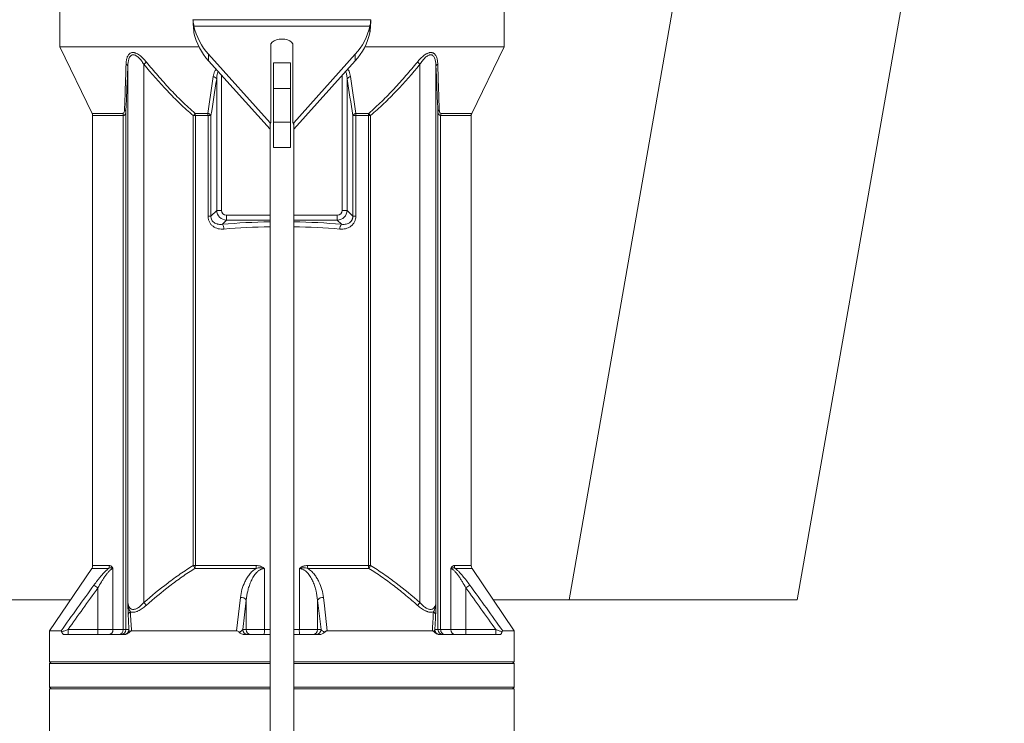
# Model space of a CAD drawing. Header units: millimetres. Extents: x 183 to 1625, y 82 to 1715.
# Tile 5 of 10: x 749 to 1331, y 562 to 979. Entities that reach past the tile are written whole.
import ezdxf

# ---------------------------------------------------------------- set-up
doc = ezdxf.new("R2010")
doc.units = ezdxf.units.MM

msp = doc.modelspace()

# ---------------------------------------------------------------- linework, layer by layer
at = {"color": 7, "linetype": 'Continuous', "lineweight": 15}
for p, q in [((1073.7, 635.25), (1202.82, 1373.06)), ((1208.7, 635.25), (1331.2, 1335.25)), ((772.2, 990.7), (772.2, 962.7)), ((1035.2, 962.7), (1035.2, 990.7)), ((851.08, 978.77), (956.32, 978.77)), ((851.68, 974.91), (955.72, 974.91)), ((851.68, 971.04), (851.68, 974.91)), ((955.72, 974.91), (955.72, 971.04)), ((772.2, 962.7), (791.4, 923.33)), ((854.61, 962.7), (772.2, 962.7)), ((897.18, 917.77), (897.18, 964.45)), ((910.22, 964.45), (910.22, 917.77)), ((1035.2, 962.7), (952.79, 962.7)), ((1016, 923.33), (1035.2, 962.7)), ((860.3, 958.31), (896.68, 917.77)), ((860.3, 954.44), (860.3, 958.31)), ((910.72, 917.77), (947.09, 958.31)), ((947.09, 954.44), (947.09, 958.31)), ((812.52, 634.6), (812.52, 951.12)), ((821.98, 952.39), (821.98, 633.68)), ((860.3, 954.44), (896.68, 913.91)), ((898.68, 953.18), (908.71, 953.18)), ((898.68, 938.13), (898.68, 953.18)), ((908.71, 938.13), (908.71, 953.18)), ((910.72, 913.91), (947.09, 954.44)), ((985.42, 633.68), (985.42, 952.39)), ((994.88, 951.12), (994.88, 634.6)), ((868, 945.87), (868, 865.9)), ((939.4, 865.9), (939.4, 945.87)), ((865.1, 865.9), (865.1, 943.77)), ((898.68, 938.13), (908.71, 938.13)), ((898.68, 918.07), (898.68, 938.13)), ((908.71, 918.07), (908.71, 938.13)), ((942.3, 943.77), (942.3, 865.9)), ((791.4, 923.33), (809.49, 923.33)), ((791.7, 922.01), (791.7, 655.62)), ((809.75, 922.01), (791.7, 922.01)), ((809.75, 617.7), (809.75, 922.01)), ((811.34, 924.04), (811.34, 617.7)), ((851.26, 655.62), (851.26, 922.01)), ((852.48, 922.01), (851.26, 922.01)), ((852.34, 923.33), (859.86, 923.33)), ((852.48, 922.01), (852.48, 655.62)), ((859.98, 922.01), (852.48, 922.01)), ((859.98, 862.51), (859.98, 922.01)), ((859.98, 922.01), (861.71, 922.01)), ((861.71, 922.01), (861.71, 862.51)), ((945.69, 862.51), (945.69, 922.01)), ((945.69, 922.01), (947.42, 922.01)), ((947.42, 922.01), (947.42, 862.51)), ((954.92, 922.01), (947.42, 922.01)), ((947.54, 923.33), (955.06, 923.33)), ((954.92, 655.62), (954.92, 922.01)), ((956.14, 922.01), (954.92, 922.01)), ((956.14, 922.01), (956.14, 655.62)), ((996.06, 617.7), (996.06, 924.04)), ((997.65, 922.01), (997.65, 617.7)), ((1015.7, 922.01), (997.65, 922.01)), ((997.91, 923.33), (1016, 923.33)), ((1015.7, 655.62), (1015.7, 922.01)), ((897.18, 917.77), (896.68, 917.77)), ((896.68, 917.77), (896.68, 916.1)), ((896.68, 916.1), (896.68, 492.42)), ((898.68, 918.07), (908.71, 918.07)), ((898.68, 903.03), (898.68, 918.07)), ((908.71, 903.03), (908.71, 918.07)), ((910.72, 917.77), (910.22, 917.77)), ((910.72, 916.1), (910.72, 917.77)), ((910.72, 492.42), (910.72, 916.1)), ((898.68, 903.03), (908.71, 903.03)), ((859.98, 862.51), (861.71, 862.51)), ((861.71, 862.51), (865.1, 865.9)), ((865.1, 865.9), (868, 865.9)), ((870.9, 860.11), (870.9, 863.01)), ((870.9, 863.01), (896.68, 863.01)), ((910.72, 863.01), (936.5, 863.01)), ((936.5, 863.01), (936.5, 860.11)), ((939.4, 865.9), (942.3, 865.9)), ((942.3, 865.9), (945.69, 862.51)), ((945.69, 862.51), (947.42, 862.51)), ((870.9, 860.11), (868.47, 857.68)), ((896.68, 860.11), (870.9, 860.11)), ((936.5, 860.11), (910.72, 860.11)), ((938.93, 857.68), (936.5, 860.11)), ((791.19, 653.94), (766.2, 616.93)), ((801.15, 653.94), (791.19, 653.94)), ((791.7, 655.62), (801.62, 655.62)), ((803.73, 653.79), (803.73, 617.7)), ((852.48, 655.62), (851.26, 655.62)), ((888.42, 653.94), (852.24, 653.94)), ((852.48, 655.62), (888.49, 655.62)), ((893.36, 653.79), (893.36, 617.7)), ((914.04, 617.7), (914.04, 653.79)), ((918.91, 655.62), (954.92, 655.62)), ((955.16, 653.94), (918.98, 653.94)), ((954.92, 655.62), (956.14, 655.62)), ((1003.67, 617.7), (1003.67, 653.79)), ((1005.78, 655.62), (1015.7, 655.62)), ((1016.21, 653.94), (1006.25, 653.94)), ((1041.2, 616.93), (1016.21, 653.94)), ((792.48, 644.03), (794.8, 642.35)), ((794.8, 617.7), (794.8, 642.35)), ((1014.92, 644.03), (1012.6, 642.35)), ((1012.6, 642.35), (1012.6, 617.7)), ((778.57, 635.25), (733.7, 635.25)), ((1028.83, 635.25), (1073.7, 635.25)), ((1073.7, 635.25), (1208.7, 635.25)), ((882.59, 635.08), (880.55, 617.7)), ((882.59, 617.7), (882.59, 635.08)), ((926.85, 617.7), (924.81, 635.08)), ((924.81, 635.08), (924.81, 617.7)), ((777.13, 617.7), (777.13, 614.7)), ((777.13, 617.7), (794.8, 617.7)), ((794.8, 617.7), (803.73, 617.7)), ((794.8, 617.7), (794.8, 614.7)), ((803.73, 617.7), (809.75, 617.7)), ((809.75, 617.7), (811.34, 617.7)), ((811.34, 617.7), (813.17, 617.7)), ((880.55, 617.7), (882.59, 617.7)), ((882.59, 617.7), (893.36, 617.7)), ((893.36, 617.7), (896.68, 617.7)), ((910.72, 617.7), (914.04, 617.7)), ((914.04, 617.7), (924.81, 617.7)), ((924.81, 617.7), (926.85, 617.7)), ((994.23, 617.7), (996.06, 617.7)), ((996.06, 617.7), (997.65, 617.7)), ((997.65, 617.7), (1003.67, 617.7)), ((1003.67, 617.7), (1012.6, 617.7)), ((1012.6, 617.7), (1012.6, 614.7)), ((1012.6, 617.7), (1030.27, 617.7)), ((1030.27, 617.7), (1030.27, 614.7)), ((766.2, 616.93), (766.2, 598.7)), ((766.2, 616.93), (773.02, 616.93)), ((810.17, 614.7), (774.73, 614.7)), ((814.68, 616.93), (876.82, 616.93)), ((896.68, 614.7), (881.7, 614.7)), ((925.7, 614.7), (910.72, 614.7)), ((930.58, 616.93), (992.72, 616.93)), ((997.23, 614.7), (1032.67, 614.7)), ((1034.38, 616.93), (1041.2, 616.93)), ((1041.2, 598.7), (1041.2, 616.93)), ((767.2, 598.7), (766.2, 597.7)), ((896.68, 598.7), (766.2, 598.7)), ((766.2, 597.7), (766.2, 583.7)), ((896.68, 597.7), (766.2, 597.7)), ((1041.2, 598.7), (910.72, 598.7)), ((1041.2, 597.7), (910.72, 597.7)), ((1041.2, 597.7), (1040.2, 598.7)), ((1041.2, 583.7), (1041.2, 597.7)), ((766.2, 583.7), (767.2, 582.7)), ((766.2, 583.7), (896.68, 583.7)), ((766.2, 582.7), (766.2, 552.7)), ((896.68, 582.7), (766.2, 582.7)), ((910.72, 583.7), (1041.2, 583.7)), ((1041.2, 582.7), (910.72, 582.7)), ((1040.2, 582.7), (1041.2, 583.7)), ((1041.2, 552.7), (1041.2, 582.7))]:
    msp.add_line(p, q, dxfattribs=at)
at = {"color": 7, "linetype": 'Continuous', "lineweight": 15, "flags": 128}
for points in [[(910.22, 964.45), (909.42, 965.39), (908.3, 966.19), (906.92, 966.79), (905.35, 967.16), (903.7, 967.29), (902.04, 967.16), (900.48, 966.79), (899.1, 966.19), (897.98, 965.39), (897.18, 964.45)], [(876.82, 616.93), (877.4, 621.9), (879.14, 636.76)], [(928.26, 636.76), (928.84, 631.79), (930.58, 616.93)]]:
    msp.add_lwpolyline(points, dxfattribs=at)
at = {"color": 7, "linetype": 'Continuous', "lineweight": 15}
for centre, radius, start, end in [((886.53, 982.49), 35.67, 192.2676, 222.66292), ((920.87, 982.49), 35.67, 317.33708, 347.7324), ((886.53, 978.62), 35.67, 192.2676, 222.66292), ((920.87, 978.62), 35.67, 317.33708, 347.7324), ((810.78, 950.82), 1.76, 9.71631, 66.44277), ((780.47, 1002.7), 65.22, 309.52699, 311.30835), ((1026.93, 1002.7), 65.22, 228.69165, 230.47301), ((996.62, 950.82), 1.76, 113.55723, 170.28369), ((862.58, 942.1), 3.03, 33.4389, 80.10916), ((944.82, 942.1), 3.03, 99.89084, 146.5611), ((788.7, 922.01), 3, 0, 25.98923), ((806.26, 922.02), 3.48, 359.86948, 22.0429), ((809.52, 923.85), 1.84, 6.0564, 55.24591), ((804.63, 961.28), 60.96, 319.89935, 321.49608), ((846.38, 922.03), 6.1, 359.80105, 12.24839), ((859.24, 920.51), 2.89, 31.43642, 77.62643), ((852.88, 922.04), 7.1, 359.81701, 10.47768), ((948.16, 920.51), 2.89, 102.37357, 148.56358), ((954.52, 922.04), 7.1, 169.52232, 180.18299), ((961.02, 922.03), 6.1, 167.75161, 180.19895), ((1002.77, 961.28), 60.96, 218.50392, 220.10065), ((997.88, 923.85), 1.84, 124.75409, 173.9436), ((1001.14, 922.02), 3.48, 157.9571, 180.13052), ((1018.7, 922.01), 3, 154.01077, 180), ((899.84, 916.06), 3.16, 147.23544, 179.38055), ((907.56, 916.06), 3.16, 0.61945, 32.76456), ((864.59, 854.85), 4.8, 359.13297, 36.06425), ((942.81, 854.85), 4.8, 143.93575, 180.86703), ((788.7, 655.62), 3, 325.98065, 0), ((798.41, 655.61), 3.21, 328.6628, 0.17703), ((807.52, 628.96), 51.23, 29.19296, 31.36693), ((846.69, 655.58), 5.78, 343.61232, 0.45879), ((869.64, 655.57), 18.86, 355.06873, 0.17469), ((937.76, 655.57), 18.86, 179.82531, 184.93127), ((960.71, 655.58), 5.78, 179.54121, 196.38768), ((999.88, 628.96), 51.23, 148.63307, 150.80704), ((1008.99, 655.61), 3.21, 179.82297, 211.3372), ((1018.7, 655.62), 3, 180, 214.01935), ((879.59, 633.31), 3.48, 30.62031, 97.44795), ((927.81, 633.31), 3.48, 82.55205, 149.37969), ((782.87, 599.37), 52.02, 38.84889, 41.26411), ((1024.53, 599.37), 52.02, 138.73589, 141.15111), ((814.84, 626.19), 2.13, 112.97958, 172.38864), ((992.56, 626.19), 2.13, 7.61136, 67.02042), ((800.88, 617.55), 2.85, 273.43187, 3.06297), ((806.96, 617.48), 2.79, 275.44737, 4.56763), ((808.35, 617.7), 3, 270.03931, 0.03926), ((810.17, 617.7), 3, 272.51966, 0.03699), ((883.53, 617.68), 2.98, 179.56481, 269.55809), ((885.56, 617.68), 2.98, 179.56481, 269.55809), ((885.03, 616.96), 8.36, 344.347, 5.10132), ((922.37, 616.96), 8.36, 174.89868, 195.653), ((921.84, 617.68), 2.98, 270.44191, 0.43519), ((923.87, 617.68), 2.98, 270.44191, 0.43519), ((997.23, 617.7), 3, 179.96301, 267.48034), ((999.05, 617.7), 3, 179.96074, 269.96069), ((1000.44, 617.48), 2.79, 175.43237, 264.55263), ((1006.52, 617.55), 2.85, 176.93703, 266.56813)]:
    msp.add_arc(centre, radius, start, end, dxfattribs=at)
for centre, major_axis, ratio, start_param, end_param in [((871.11, 866.11), (4.25, 4.25), 0.997754, 2.389713, 3.893472), ((871.11, 866.11), (2.27, 2.27), 0.935113, 2.389713, 3.893472), ((936.29, 866.11), (-2.27, 2.27), 0.935113, 2.389713, 3.893472), ((936.29, 866.11), (4.25, -4.25), 0.997754, 5.531306, 7.035065), ((903.7, 828.34), (115, 0), 0.267949, 1.631886, 1.882188), ((903.7, 828.34), (115, 0), 0.267949, 1.259404, 1.509706), ((903.7, 825.45), (112, 0), 0.275126, 1.633525, 1.882188), ((903.7, 825.45), (112, 0), 0.275126, 1.259404, 1.508068)]:
    msp.add_ellipse(centre, major_axis=major_axis, ratio=ratio, start_param=start_param, end_param=end_param, dxfattribs=at)
for points, knots in [([(851.08, 978.77), (851.15, 978.01), (851.28, 976.59), (851.55, 975.44), (851.68, 974.91)], [0, 0, 0, 0, 0.534838, 1, 1, 1, 1]), ([(851.08, 978.77), (851.11, 978), (851.18, 976.49), (851.32, 974.39), (851.48, 972.56), (851.61, 971.53), (851.68, 971.04)], [0, 0, 0, 0, 0.277696, 0.536892, 0.777638, 1, 1, 1, 1]), ([(955.72, 974.91), (955.87, 975.54), (956.13, 976.7), (956.26, 978.12), (956.32, 978.77)], [0, 0, 0, 0, 0.542745, 1, 1, 1, 1]), ([(955.72, 971.04), (955.8, 971.67), (955.94, 972.88), (956.12, 974.91), (956.25, 976.87), (956.3, 978.16), (956.32, 978.77)], [0, 0, 0, 0, 0.281017, 0.541321, 0.780961, 1, 1, 1, 1]), ([(811.49, 952.43), (811.51, 953.21), (811.57, 953.96), (811.81, 955.4), (811.98, 956.08), (812.35, 957.03), (812.5, 957.33), (812.84, 957.89), (813.03, 958.15), (813.36, 958.49), (813.48, 958.6), (813.73, 958.79), (813.86, 958.88), (814.27, 959.11), (814.57, 959.22), (815.07, 959.31), (815.25, 959.33), (815.6, 959.34), (815.78, 959.33), (816.15, 959.28), (816.34, 959.25), (816.72, 959.15), (816.92, 959.09), (817.5, 958.88), (817.89, 958.7), (818.67, 958.26), (819.06, 958.01), (819.8, 957.47), (820.17, 957.17), (820.89, 956.55), (821.24, 956.22), (822.26, 955.19), (822.91, 954.47), (823.52, 953.71)], [0, 0, 0, 0, 0.125, 0.125, 0.25, 0.25, 0.3125, 0.3125, 0.375, 0.375, 0.40625, 0.40625, 0.4375, 0.4375, 0.5, 0.5, 0.53125, 0.53125, 0.5625, 0.5625, 0.59375, 0.59375, 0.625, 0.625, 0.6875, 0.6875, 0.75, 0.75, 0.8125, 0.8125, 0.875, 0.875, 1, 1, 1, 1]), ([(821.98, 952.39), (821.53, 953.1), (821.06, 953.79), (820.3, 954.78), (820.03, 955.1), (819.49, 955.72), (819.21, 956.01), (818.63, 956.57), (818.34, 956.83), (817.71, 957.3), (817.39, 957.51), (816.9, 957.75), (816.74, 957.81), (816.41, 957.92), (816.25, 957.96), (815.93, 958.01), (815.77, 958.02), (815.46, 958.01), (815.31, 957.99), (814.89, 957.87), (814.64, 957.74), (814.19, 957.38), (813.99, 957.16), (813.66, 956.67), (813.51, 956.4), (813.26, 955.82), (813.15, 955.51), (812.88, 954.57), (812.76, 953.91), (812.59, 952.55), (812.54, 951.84), (812.52, 951.12)], [0, 0, 0, 0, 0.125, 0.125, 0.1875, 0.1875, 0.25, 0.25, 0.3125, 0.3125, 0.375, 0.375, 0.40625, 0.40625, 0.4375, 0.4375, 0.46875, 0.46875, 0.5, 0.5, 0.5625, 0.5625, 0.625, 0.625, 0.6875, 0.6875, 0.75, 0.75, 0.875, 0.875, 1, 1, 1, 1]), ([(983.88, 953.71), (984.49, 954.46), (985.13, 955.19), (986.15, 956.2), (986.49, 956.53), (987.21, 957.16), (987.58, 957.45), (988.33, 958), (988.71, 958.25), (989.29, 958.58), (989.49, 958.68), (989.88, 958.86), (990.07, 958.95), (990.46, 959.09), (990.65, 959.15), (991.04, 959.24), (991.23, 959.28), (991.79, 959.35), (992.14, 959.34), (992.64, 959.26), (992.8, 959.21), (993.11, 959.1), (993.25, 959.04), (993.53, 958.89), (993.66, 958.8), (993.91, 958.61), (994.03, 958.5), (994.59, 957.93), (994.91, 957.37), (995.42, 956.1), (995.59, 955.41), (995.82, 953.96), (995.89, 953.21), (995.91, 952.43)], [0, 0, 0, 0, 0.125, 0.125, 0.1875, 0.1875, 0.25, 0.25, 0.3125, 0.3125, 0.34375, 0.34375, 0.375, 0.375, 0.40625, 0.40625, 0.4375, 0.4375, 0.5, 0.5, 0.53125, 0.53125, 0.5625, 0.5625, 0.59375, 0.59375, 0.625, 0.625, 0.75, 0.75, 0.875, 0.875, 1, 1, 1, 1]), ([(994.88, 951.12), (994.86, 951.84), (994.81, 952.55), (994.64, 953.92), (994.52, 954.59), (994.24, 955.53), (994.13, 955.84), (993.88, 956.41), (993.74, 956.68), (993.4, 957.17), (993.2, 957.39), (992.87, 957.65), (992.75, 957.73), (992.5, 957.86), (992.36, 957.91), (992.08, 957.99), (991.93, 958.01), (991.63, 958.02), (991.47, 958.01), (991.15, 957.96), (990.98, 957.92), (990.66, 957.81), (990.49, 957.74), (990.01, 957.51), (989.69, 957.3), (989.06, 956.83), (988.76, 956.57), (988.18, 956.01), (987.9, 955.71), (987.36, 955.09), (987.1, 954.77), (986.34, 953.79), (985.87, 953.1), (985.42, 952.39)], [0, 0, 0, 0, 0.125, 0.125, 0.25, 0.25, 0.3125, 0.3125, 0.375, 0.375, 0.4375, 0.4375, 0.46875, 0.46875, 0.5, 0.5, 0.53125, 0.53125, 0.5625, 0.5625, 0.59375, 0.59375, 0.625, 0.625, 0.6875, 0.6875, 0.75, 0.75, 0.8125, 0.8125, 0.875, 0.875, 1, 1, 1, 1]), ([(810.56, 925.36), (810.73, 929.66), (810.89, 934.1), (811.19, 943.15), (811.34, 947.76), (811.49, 952.43)], [0, 0, 0, 0, 0.5, 0.5, 1, 1, 1, 1]), ([(812.52, 951.12), (812.33, 946.44), (812.14, 941.82), (811.75, 932.78), (811.55, 928.34), (811.34, 924.04)], [0, 0, 0, 0, 0.5, 0.5, 1, 1, 1, 1]), ([(851.26, 922.01), (848.56, 924.29), (845.94, 926.65), (840.85, 931.51), (838.38, 934.01), (831.11, 941.65), (826.47, 946.96), (821.98, 952.39)], [0, 0, 0, 0, 0.25, 0.25, 0.5, 0.5, 1, 1, 1, 1]), ([(823.52, 953.71), (825.73, 951), (827.98, 948.32), (832.56, 943.04), (834.89, 940.44), (839.66, 935.34), (842.1, 932.84), (847.12, 927.97), (849.69, 925.6), (852.34, 923.33)], [0, 0, 0, 0, 0.25, 0.25, 0.5, 0.5, 0.75, 0.75, 1, 1, 1, 1]), ([(955.06, 923.33), (957.71, 925.61), (960.29, 927.98), (965.3, 932.84), (967.74, 935.34), (972.51, 940.44), (974.84, 943.04), (979.42, 948.32), (981.67, 951), (983.88, 953.71)], [0, 0, 0, 0, 0.25, 0.25, 0.5, 0.5, 0.75, 0.75, 1, 1, 1, 1]), ([(985.42, 952.39), (980.93, 946.96), (976.29, 941.65), (969.02, 934.01), (966.55, 931.51), (961.45, 926.65), (958.84, 924.29), (956.14, 922.01)], [0, 0, 0, 0, 0.5, 0.5, 0.75, 0.75, 1, 1, 1, 1]), ([(996.06, 924.04), (995.85, 928.34), (995.65, 932.78), (995.26, 941.82), (995.07, 946.44), (994.88, 951.12)], [0, 0, 0, 0, 0.5, 0.5, 1, 1, 1, 1]), ([(995.91, 952.43), (996.06, 947.76), (996.21, 943.15), (996.51, 934.1), (996.67, 929.66), (996.84, 925.36)], [0, 0, 0, 0, 0.5, 0.5, 1, 1, 1, 1]), ([(863.1, 945.08), (863.2, 945.65), (863.4, 946.78), (863.88, 948.07), (864.36, 948.96), (864.63, 949.31), (864.76, 949.48)], [0, 0, 0, 0, 0.3577834, 0.7214431, 0.8648944, 1, 1, 1, 1]), ([(865.1, 943.77), (865.16, 944.32), (865.26, 945.43), (865.51, 946.91), (865.83, 947.79), (865.96, 948.14)], [0, 0, 0, 0, 0.369892, 0.742009, 1, 1, 1, 1]), ([(941.43, 948.14), (941.49, 948), (941.66, 947.62), (941.88, 946.8), (942.09, 945.7), (942.22, 944.63), (942.28, 943.99), (942.3, 943.77)], [0, 0, 0, 0, 0.100625, 0.285631, 0.567978, 0.851816, 1, 1, 1, 1]), ([(942.6, 949.43), (942.89, 949.05), (943.84, 947.79), (944.11, 946.19), (944.3, 945.08)], [0, 0, 0, 0, 0.305075, 1, 1, 1, 1]), ([(809.49, 923.33), (809.69, 923.33), (809.85, 923.39), (810.13, 923.62), (810.23, 923.78), (810.39, 924.15), (810.45, 924.37), (810.53, 924.84), (810.55, 925.09), (810.56, 925.36)], [0, 0, 0, 0, 0.25, 0.25, 0.5, 0.5, 0.75, 0.75, 1, 1, 1, 1]), ([(811.34, 924.04), (811.32, 923.75), (811.28, 923.49), (811.14, 923), (811.04, 922.78), (810.85, 922.5), (810.78, 922.42), (810.62, 922.28), (810.53, 922.22), (810.23, 922.06), (810.01, 922.01), (809.75, 922.01)], [0, 0, 0, 0, 0.25, 0.25, 0.5, 0.5, 0.625, 0.625, 0.75, 0.75, 1, 1, 1, 1]), ([(997.65, 922.01), (997.39, 922.01), (997.17, 922.06), (996.77, 922.27), (996.61, 922.41), (996.42, 922.69), (996.36, 922.79), (996.26, 923.01), (996.22, 923.12), (996.12, 923.49), (996.08, 923.75), (996.06, 924.04)], [0, 0, 0, 0, 0.25, 0.25, 0.5, 0.5, 0.625, 0.625, 0.75, 0.75, 1, 1, 1, 1]), ([(996.84, 925.36), (996.85, 925.09), (996.87, 924.84), (996.93, 924.49), (996.95, 924.38), (997.01, 924.17), (997.05, 924.06), (997.17, 923.78), (997.27, 923.62), (997.55, 923.39), (997.71, 923.33), (997.91, 923.33)], [0, 0, 0, 0, 0.25, 0.25, 0.375, 0.375, 0.5, 0.5, 0.75, 0.75, 1, 1, 1, 1]), ([(869.38, 854.78), (868.82, 854.73), (868.25, 854.72), (867.13, 854.8), (866.58, 854.89), (865.48, 855.16), (864.94, 855.34), (863.92, 855.82), (863.44, 856.1), (862.75, 856.61), (862.53, 856.8), (862.11, 857.19), (861.91, 857.39), (861.54, 857.83), (861.37, 858.06), (861.05, 858.55), (860.9, 858.81), (860.51, 859.59), (860.31, 860.14), (860.11, 861.02), (860.06, 861.31), (860, 861.91), (859.98, 862.21), (859.98, 862.51)], [0, 0, 0, 0, 0.125, 0.125, 0.25, 0.25, 0.375, 0.375, 0.5, 0.5, 0.5625, 0.5625, 0.625, 0.625, 0.6875, 0.6875, 0.75, 0.75, 0.875, 0.875, 0.9375, 0.9375, 1, 1, 1, 1]), ([(861.71, 862.51), (861.7, 862.29), (861.71, 862.07), (861.75, 861.64), (861.79, 861.42), (861.94, 860.78), (862.1, 860.39), (862.42, 859.83), (862.54, 859.66), (862.8, 859.34), (862.94, 859.19), (863.37, 858.78), (863.7, 858.54), (864.38, 858.16), (864.73, 858.01), (865.28, 857.84), (865.47, 857.79), (865.84, 857.71), (866.02, 857.68), (866.96, 857.55), (867.71, 857.56), (868.47, 857.68)], [0, 0, 0, 0, 0.0625, 0.0625, 0.125, 0.125, 0.25, 0.25, 0.3125, 0.3125, 0.375, 0.375, 0.5, 0.5, 0.625, 0.625, 0.6875, 0.6875, 0.75, 0.75, 1, 1, 1, 1]), ([(947.42, 862.51), (947.42, 861.91), (947.36, 861.32), (947.16, 860.45), (947.08, 860.16), (946.88, 859.61), (946.76, 859.34), (946.5, 858.81), (946.36, 858.56), (946.04, 858.08), (945.86, 857.84), (945.31, 857.18), (944.89, 856.79), (943.97, 856.1), (943.48, 855.82), (942.46, 855.35), (941.92, 855.16), (940.83, 854.89), (940.28, 854.8), (939.15, 854.72), (938.58, 854.73), (938.01, 854.78)], [0, 0, 0, 0, 0.125, 0.125, 0.1875, 0.1875, 0.25, 0.25, 0.3125, 0.3125, 0.375, 0.375, 0.5, 0.5, 0.625, 0.625, 0.75, 0.75, 0.875, 0.875, 1, 1, 1, 1]), ([(938.93, 857.68), (939.69, 857.56), (940.45, 857.55), (941.58, 857.7), (941.95, 857.78), (942.68, 858.02), (943.03, 858.17), (943.54, 858.45), (943.71, 858.56), (944.02, 858.79), (944.18, 858.92), (944.61, 859.33), (944.88, 859.66), (945.2, 860.2), (945.29, 860.39), (945.45, 860.8), (945.52, 861.01), (945.62, 861.43), (945.65, 861.64), (945.69, 862.07), (945.7, 862.29), (945.69, 862.51)], [0, 0, 0, 0, 0.25, 0.25, 0.375, 0.375, 0.5, 0.5, 0.5625, 0.5625, 0.625, 0.625, 0.75, 0.75, 0.8125, 0.8125, 0.875, 0.875, 0.9375, 0.9375, 1, 1, 1, 1]), ([(792.48, 644.03), (793.16, 644.97), (793.85, 645.89), (794.9, 647.24), (795.25, 647.68), (795.97, 648.57), (796.33, 649), (797.43, 650.29), (798.16, 651.11), (799.29, 652.26), (799.66, 652.63), (800.4, 653.32), (800.78, 653.65), (801.15, 653.94)], [0, 0, 0, 0, 0.25, 0.25, 0.375, 0.375, 0.5, 0.5, 0.75, 0.75, 0.875, 0.875, 1, 1, 1, 1]), ([(803.73, 653.79), (803.57, 653.79), (803.4, 653.75), (803.03, 653.6), (802.84, 653.48), (802.24, 653.07), (801.84, 652.7), (801.23, 652.06), (801.02, 651.83), (800.62, 651.35), (800.42, 651.11), (799.83, 650.35), (799.43, 649.81), (798.67, 648.73), (798.3, 648.17), (797.57, 647.05), (797.21, 646.47), (796.15, 644.74), (795.47, 643.56), (794.8, 642.35)], [0, 0, 0, 0, 0.0625, 0.0625, 0.125, 0.125, 0.25, 0.25, 0.3125, 0.3125, 0.375, 0.375, 0.5, 0.5, 0.625, 0.625, 0.75, 0.75, 1, 1, 1, 1]), ([(801.15, 653.94), (801.6, 654.14), (802.05, 654.24), (802.72, 654.2), (802.94, 654.16), (803.25, 654.06), (803.35, 654.01), (803.54, 653.91), (803.64, 653.85), (803.73, 653.79)], [0, 0, 0, 0, 0.5, 0.5, 0.75, 0.75, 0.875, 0.875, 1, 1, 1, 1]), ([(801.62, 655.62), (801.8, 655.62), (801.99, 655.59), (802.36, 655.45), (802.54, 655.34), (802.91, 655.03), (803.08, 654.84), (803.34, 654.5), (803.42, 654.37), (803.54, 654.16), (803.58, 654.09), (803.65, 653.94), (803.69, 653.86), (803.73, 653.79)], [0, 0, 0, 0, 0.25, 0.25, 0.5, 0.5, 0.75, 0.75, 0.875, 0.875, 0.9375, 0.9375, 1, 1, 1, 1]), ([(821.98, 633.68), (826.58, 637.71), (831.3, 641.59), (838.59, 647.11), (841.06, 648.91), (846.09, 652.36), (848.65, 654.03), (851.26, 655.62)], [0, 0, 0, 0, 0.5, 0.5, 0.75, 0.75, 1, 1, 1, 1]), ([(852.24, 653.94), (849.67, 652.35), (847.14, 650.68), (842.19, 647.21), (839.76, 645.42), (832.57, 639.89), (827.92, 636.01), (823.39, 632)], [0, 0, 0, 0, 0.25, 0.25, 0.5, 0.5, 1, 1, 1, 1]), ([(879.14, 636.76), (879.32, 638.33), (879.63, 639.89), (880.51, 642.97), (881.07, 644.49), (881.98, 646.36), (882.17, 646.73), (882.57, 647.47), (882.78, 647.84), (883.45, 648.94), (883.94, 649.64), (884.76, 650.67), (885.04, 651.01), (885.64, 651.66), (885.95, 651.98), (886.92, 652.89), (887.63, 653.45), (888.42, 653.94)], [0, 0, 0, 0, 0.25, 0.25, 0.5, 0.5, 0.5625, 0.5625, 0.625, 0.625, 0.75, 0.75, 0.8125, 0.8125, 0.875, 0.875, 1, 1, 1, 1]), ([(893.36, 653.79), (892.83, 653.79), (892.33, 653.7), (891.58, 653.45), (891.34, 653.35), (890.87, 653.13), (890.65, 653), (890.22, 652.73), (890.01, 652.58), (889.61, 652.27), (889.42, 652.11), (888.86, 651.6), (888.52, 651.24), (887.89, 650.49), (887.59, 650.1), (887.03, 649.29), (886.77, 648.88), (886.04, 647.62), (885.61, 646.76), (884.85, 645), (884.52, 644.11), (883.94, 642.33), (883.69, 641.44), (883.05, 638.73), (882.75, 636.91), (882.59, 635.08)], [0, 0, 0, 0, 0.0625, 0.0625, 0.09375, 0.09375, 0.125, 0.125, 0.15625, 0.15625, 0.1875, 0.1875, 0.25, 0.25, 0.3125, 0.3125, 0.375, 0.375, 0.5, 0.5, 0.625, 0.625, 0.75, 0.75, 1, 1, 1, 1]), ([(888.42, 653.94), (889.24, 654.14), (890.06, 654.24), (891.32, 654.2), (891.73, 654.16), (892.35, 654.06), (892.55, 654.01), (892.96, 653.91), (893.16, 653.85), (893.36, 653.79)], [0, 0, 0, 0, 0.5, 0.5, 0.75, 0.75, 0.875, 0.875, 1, 1, 1, 1]), ([(888.49, 655.62), (888.94, 655.62), (889.38, 655.59), (890.25, 655.45), (890.68, 655.34), (891.52, 655.03), (891.92, 654.84), (892.49, 654.5), (892.67, 654.37), (892.94, 654.16), (893.03, 654.09), (893.19, 653.94), (893.28, 653.86), (893.36, 653.79)], [0, 0, 0, 0, 0.25, 0.25, 0.5, 0.5, 0.75, 0.75, 0.875, 0.875, 0.9375, 0.9375, 1, 1, 1, 1]), ([(918.91, 655.62), (918.46, 655.62), (918.02, 655.59), (917.15, 655.45), (916.73, 655.34), (916.1, 655.11), (915.89, 655.03), (915.49, 654.84), (915.29, 654.73), (914.91, 654.5), (914.72, 654.37), (914.46, 654.16), (914.37, 654.09), (914.2, 653.94), (914.12, 653.86), (914.04, 653.79)], [0, 0, 0, 0, 0.25, 0.25, 0.5, 0.5, 0.625, 0.625, 0.75, 0.75, 0.875, 0.875, 0.9375, 0.9375, 1, 1, 1, 1]), ([(918.98, 653.94), (918.16, 654.14), (917.34, 654.24), (916.08, 654.2), (915.67, 654.16), (915.05, 654.06), (914.84, 654.01), (914.44, 653.91), (914.24, 653.85), (914.04, 653.79)], [0, 0, 0, 0, 0.5, 0.5, 0.75, 0.75, 0.875, 0.875, 1, 1, 1, 1]), ([(924.81, 635.08), (924.65, 636.91), (924.35, 638.73), (923.71, 641.43), (923.46, 642.33), (922.88, 644.11), (922.55, 645), (921.79, 646.76), (921.36, 647.62), (920.63, 648.88), (920.37, 649.29), (919.81, 650.1), (919.52, 650.49), (918.88, 651.24), (918.54, 651.6), (917.98, 652.11), (917.79, 652.27), (917.39, 652.58), (917.18, 652.73), (916.75, 653), (916.53, 653.13), (916.06, 653.35), (915.82, 653.45), (915.33, 653.61), (915.08, 653.68), (914.57, 653.76), (914.3, 653.79), (914.04, 653.79)], [0, 0, 0, 0, 0.25, 0.25, 0.375, 0.375, 0.5, 0.5, 0.625, 0.625, 0.6875, 0.6875, 0.75, 0.75, 0.8125, 0.8125, 0.84375, 0.84375, 0.875, 0.875, 0.90625, 0.90625, 0.9375, 0.9375, 0.96875, 0.96875, 1, 1, 1, 1]), ([(918.98, 653.94), (919.77, 653.45), (920.47, 652.89), (921.45, 651.98), (921.76, 651.66), (922.36, 651.01), (922.64, 650.67), (923.46, 649.64), (923.95, 648.94), (924.62, 647.84), (924.83, 647.47), (925.23, 646.73), (925.42, 646.36), (926.33, 644.49), (926.89, 642.97), (927.77, 639.89), (928.08, 638.33), (928.26, 636.76)], [0, 0, 0, 0, 0.125, 0.125, 0.1875, 0.1875, 0.25, 0.25, 0.375, 0.375, 0.4375, 0.4375, 0.5, 0.5, 0.75, 0.75, 1, 1, 1, 1]), ([(984.01, 632), (981.74, 634.01), (979.45, 635.98), (974.79, 639.84), (972.44, 641.74), (967.65, 645.42), (965.21, 647.21), (960.25, 650.68), (957.73, 652.35), (955.16, 653.94)], [0, 0, 0, 0, 0.25, 0.25, 0.5, 0.5, 0.75, 0.75, 1, 1, 1, 1]), ([(956.14, 655.62), (958.75, 654.03), (961.31, 652.36), (966.34, 648.91), (968.81, 647.11), (976.1, 641.59), (980.81, 637.71), (985.42, 633.68)], [0, 0, 0, 0, 0.25, 0.25, 0.5, 0.5, 1, 1, 1, 1]), ([(1005.78, 655.62), (1005.6, 655.62), (1005.41, 655.59), (1005.05, 655.45), (1004.86, 655.34), (1004.59, 655.11), (1004.5, 655.03), (1004.32, 654.84), (1004.23, 654.73), (1004.06, 654.5), (1003.98, 654.37), (1003.86, 654.16), (1003.82, 654.09), (1003.75, 653.94), (1003.71, 653.86), (1003.67, 653.79)], [0, 0, 0, 0, 0.25, 0.25, 0.5, 0.5, 0.625, 0.625, 0.75, 0.75, 0.875, 0.875, 0.9375, 0.9375, 1, 1, 1, 1]), ([(1006.25, 653.94), (1005.8, 654.14), (1005.35, 654.24), (1004.68, 654.2), (1004.46, 654.16), (1004.15, 654.06), (1004.05, 654.01), (1003.86, 653.91), (1003.76, 653.85), (1003.67, 653.79)], [0, 0, 0, 0, 0.5, 0.5, 0.75, 0.75, 0.875, 0.875, 1, 1, 1, 1]), ([(1012.6, 642.35), (1011.93, 643.56), (1011.24, 644.74), (1010.19, 646.47), (1009.83, 647.04), (1009.1, 648.17), (1008.73, 648.73), (1007.97, 649.81), (1007.58, 650.35), (1006.98, 651.11), (1006.78, 651.35), (1006.38, 651.83), (1006.17, 652.05), (1005.56, 652.7), (1005.16, 653.07), (1004.66, 653.41), (1004.57, 653.48), (1004.37, 653.59), (1004.28, 653.63), (1004, 653.75), (1003.83, 653.79), (1003.67, 653.79)], [0, 0, 0, 0, 0.25, 0.25, 0.375, 0.375, 0.5, 0.5, 0.625, 0.625, 0.6875, 0.6875, 0.75, 0.75, 0.875, 0.875, 0.90625, 0.90625, 0.9375, 0.9375, 1, 1, 1, 1]), ([(1006.25, 653.94), (1006.62, 653.65), (1007, 653.32), (1007.75, 652.62), (1008.13, 652.25), (1009.25, 651.09), (1009.99, 650.27), (1011.43, 648.57), (1012.14, 647.7), (1013.55, 645.89), (1014.24, 644.97), (1014.92, 644.03)], [0, 0, 0, 0, 0.125, 0.125, 0.25, 0.25, 0.5, 0.5, 0.75, 0.75, 1, 1, 1, 1]), ([(812.73, 626.47), (812.7, 627.02), (812.68, 627.63), (812.63, 628.91), (812.62, 629.59), (812.58, 630.98), (812.57, 631.69), (812.55, 632.78), (812.54, 633.14), (812.53, 633.69), (812.53, 633.87), (812.52, 634.24), (812.52, 634.42), (812.52, 634.6)], [0, 0, 0, 0, 0.25, 0.25, 0.5, 0.5, 0.75, 0.75, 0.875, 0.875, 0.9375, 0.9375, 1, 1, 1, 1]), ([(814.01, 628.15), (813.79, 628.55), (813.58, 629), (813.21, 629.98), (813.06, 630.51), (812.81, 631.61), (812.71, 632.18), (812.61, 633.07), (812.59, 633.38), (812.54, 633.98), (812.53, 634.29), (812.52, 634.6)], [0, 0, 0, 0, 0.25, 0.25, 0.5, 0.5, 0.75, 0.75, 0.875, 0.875, 1, 1, 1, 1]), ([(812.52, 634.6), (812.54, 634.02), (812.6, 633.46), (812.8, 632.4), (812.95, 631.9), (813.26, 631.21), (813.38, 631), (813.65, 630.6), (813.81, 630.42), (814.07, 630.18), (814.17, 630.11), (814.36, 629.98), (814.47, 629.92), (814.79, 629.76), (815.03, 629.69), (815.54, 629.61), (815.82, 629.61), (816.38, 629.67), (816.67, 629.74), (817.27, 629.94), (817.57, 630.07), (818.17, 630.38), (818.46, 630.56), (819.05, 630.94), (819.33, 631.16), (819.9, 631.61), (820.17, 631.85), (820.98, 632.59), (821.49, 633.12), (821.98, 633.68)], [0, 0, 0, 0, 0.125, 0.125, 0.25, 0.25, 0.3125, 0.3125, 0.375, 0.375, 0.40625, 0.40625, 0.4375, 0.4375, 0.5, 0.5, 0.5625, 0.5625, 0.625, 0.625, 0.6875, 0.6875, 0.75, 0.75, 0.8125, 0.8125, 0.875, 0.875, 1, 1, 1, 1]), ([(823.39, 632), (822.64, 631.34), (821.86, 630.72), (820.66, 629.89), (820.24, 629.63), (819.41, 629.15), (818.99, 628.93), (818.37, 628.65), (818.16, 628.56), (817.74, 628.4), (817.53, 628.33), (816.91, 628.14), (816.51, 628.04), (815.92, 627.97), (815.73, 627.95), (815.36, 627.94), (815.17, 627.94), (814.64, 627.98), (814.31, 628.05), (814.01, 628.15)], [0, 0, 0, 0, 0.25, 0.25, 0.375, 0.375, 0.5, 0.5, 0.5625, 0.5625, 0.625, 0.625, 0.75, 0.75, 0.8125, 0.8125, 0.875, 0.875, 1, 1, 1, 1]), ([(993.39, 628.15), (993.08, 628.05), (992.76, 627.98), (992.23, 627.94), (992.04, 627.94), (991.67, 627.95), (991.48, 627.97), (990.89, 628.04), (990.49, 628.14), (989.87, 628.33), (989.66, 628.4), (989.24, 628.56), (989.03, 628.65), (988.41, 628.93), (987.99, 629.15), (987.16, 629.63), (986.74, 629.89), (985.54, 630.72), (984.76, 631.34), (984.01, 632)], [0, 0, 0, 0, 0.125, 0.125, 0.1875, 0.1875, 0.25, 0.25, 0.375, 0.375, 0.4375, 0.4375, 0.5, 0.5, 0.625, 0.625, 0.75, 0.75, 1, 1, 1, 1]), ([(985.42, 633.68), (985.91, 633.12), (986.42, 632.59), (987.23, 631.85), (987.5, 631.61), (988.06, 631.16), (988.35, 630.94), (988.94, 630.56), (989.23, 630.38), (989.83, 630.07), (990.13, 629.94), (990.73, 629.74), (991.02, 629.67), (991.58, 629.61), (991.86, 629.61), (992.37, 629.69), (992.6, 629.76), (992.93, 629.92), (993.04, 629.98), (993.23, 630.11), (993.33, 630.18), (993.59, 630.42), (993.75, 630.6), (994.02, 631), (994.14, 631.21), (994.45, 631.9), (994.6, 632.4), (994.8, 633.46), (994.86, 634.02), (994.88, 634.6)], [0, 0, 0, 0, 0.125, 0.125, 0.1875, 0.1875, 0.25, 0.25, 0.3125, 0.3125, 0.375, 0.375, 0.4375, 0.4375, 0.5, 0.5, 0.5625, 0.5625, 0.59375, 0.59375, 0.625, 0.625, 0.6875, 0.6875, 0.75, 0.75, 0.875, 0.875, 1, 1, 1, 1]), ([(993.39, 628.15), (993.61, 628.55), (993.82, 629), (994.19, 629.98), (994.34, 630.51), (994.59, 631.61), (994.68, 632.18), (994.79, 633.07), (994.81, 633.38), (994.86, 633.98), (994.87, 634.29), (994.88, 634.6)], [0, 0, 0, 0, 0.25, 0.25, 0.5, 0.5, 0.75, 0.75, 0.875, 0.875, 1, 1, 1, 1]), ([(994.67, 626.47), (994.7, 627.02), (994.72, 627.63), (994.76, 628.91), (994.78, 629.59), (994.82, 630.98), (994.83, 631.69), (994.85, 632.78), (994.86, 633.14), (994.87, 633.69), (994.87, 633.87), (994.88, 634.24), (994.88, 634.42), (994.88, 634.6)], [0, 0, 0, 0, 0.25, 0.25, 0.5, 0.5, 0.75, 0.75, 0.875, 0.875, 0.9375, 0.9375, 1, 1, 1, 1]), ([(773.42, 616.39), (773.69, 616.49), (773.98, 616.59), (774.58, 616.8), (774.89, 616.91), (775.84, 617.25), (776.48, 617.47), (777.13, 617.7)], [0, 0, 0, 0, 0.25, 0.25, 0.5, 0.5, 1, 1, 1, 1]), ([(813.17, 617.7), (813.2, 617.51), (813.27, 617.32), (813.49, 616.94), (813.65, 616.75), (813.86, 616.56)], [0, 0, 0, 0, 0.5, 0.5, 1, 1, 1, 1]), ([(878.29, 616.23), (878.46, 616.28), (878.61, 616.33), (878.91, 616.43), (879.04, 616.49), (879.42, 616.67), (879.63, 616.79), (880, 617.04), (880.15, 617.17), (880.39, 617.44), (880.48, 617.57), (880.55, 617.7)], [0, 0, 0, 0, 0.125, 0.125, 0.25, 0.25, 0.5, 0.5, 0.75, 0.75, 1, 1, 1, 1]), ([(926.85, 617.7), (926.92, 617.57), (927.01, 617.44), (927.25, 617.17), (927.4, 617.04), (927.77, 616.79), (927.98, 616.67), (928.35, 616.49), (928.49, 616.43), (928.78, 616.33), (928.94, 616.28), (929.11, 616.23)], [0, 0, 0, 0, 0.25, 0.25, 0.5, 0.5, 0.75, 0.75, 0.875, 0.875, 1, 1, 1, 1]), ([(993.54, 616.56), (993.75, 616.75), (993.91, 616.94), (994.13, 617.32), (994.2, 617.51), (994.23, 617.7)], [0, 0, 0, 0, 0.5, 0.5, 1, 1, 1, 1]), ([(1030.27, 617.7), (1030.92, 617.47), (1031.56, 617.25), (1032.51, 616.91), (1032.82, 616.8), (1033.42, 616.59), (1033.71, 616.49), (1033.98, 616.39)], [0, 0, 0, 0, 0.5, 0.5, 0.75, 0.75, 1, 1, 1, 1]), ([(773.42, 616.39), (773.36, 616.55), (773.3, 616.69), (773.2, 616.83), (773.17, 616.87), (773.09, 616.92), (773.06, 616.93), (773.02, 616.93)], [0, 0, 0, 0, 0.5, 0.5, 0.75, 0.75, 1, 1, 1, 1]), ([(774.73, 614.7), (774.6, 614.7), (774.48, 614.75), (774.24, 614.91), (774.12, 615.03), (773.9, 615.32), (773.79, 615.5), (773.59, 615.91), (773.5, 616.14), (773.42, 616.39)], [0, 0, 0, 0, 0.25, 0.25, 0.5, 0.5, 0.75, 0.75, 1, 1, 1, 1]), ([(813.86, 616.56), (813.6, 616.29), (813.33, 616.04), (812.77, 615.61), (812.48, 615.42), (811.87, 615.1), (811.56, 614.97), (810.94, 614.78), (810.63, 614.72), (810.3, 614.71)], [0, 0, 0, 0, 0.25, 0.25, 0.5, 0.5, 0.75, 0.75, 1, 1, 1, 1]), ([(814.68, 616.93), (814.53, 616.93), (814.38, 616.9), (814.1, 616.78), (813.97, 616.69), (813.86, 616.56)], [0, 0, 0, 0, 0.5, 0.5, 1, 1, 1, 1]), ([(878.29, 616.23), (878.09, 616.43), (877.87, 616.61), (877.38, 616.85), (877.1, 616.93), (876.82, 616.93)], [0, 0, 0, 0, 0.5, 0.5, 1, 1, 1, 1]), ([(881.7, 614.7), (881.38, 614.7), (881.07, 614.74), (880.45, 614.89), (880.14, 614.99), (879.56, 615.26), (879.29, 615.42), (878.76, 615.79), (878.52, 616), (878.29, 616.23)], [0, 0, 0, 0, 0.25, 0.25, 0.5, 0.5, 0.75, 0.75, 1, 1, 1, 1]), ([(929.11, 616.23), (928.88, 616), (928.64, 615.8), (928.12, 615.43), (927.85, 615.26), (927.26, 614.99), (926.96, 614.89), (926.34, 614.74), (926.02, 614.7), (925.7, 614.7)], [0, 0, 0, 0, 0.25, 0.25, 0.5, 0.5, 0.75, 0.75, 1, 1, 1, 1]), ([(930.58, 616.93), (930.44, 616.93), (930.3, 616.91), (930.04, 616.84), (929.9, 616.79), (929.65, 616.67), (929.54, 616.59), (929.31, 616.43), (929.21, 616.33), (929.11, 616.23)], [0, 0, 0, 0, 0.25, 0.25, 0.5, 0.5, 0.75, 0.75, 1, 1, 1, 1]), ([(993.54, 616.56), (993.49, 616.63), (993.42, 616.68), (993.3, 616.77), (993.23, 616.81), (993.02, 616.9), (992.87, 616.93), (992.72, 616.93)], [0, 0, 0, 0, 0.25, 0.25, 0.5, 0.5, 1, 1, 1, 1]), ([(997.09, 614.71), (996.77, 614.72), (996.46, 614.78), (995.83, 614.97), (995.53, 615.1), (994.92, 615.42), (994.63, 615.61), (994.07, 616.04), (993.8, 616.29), (993.54, 616.56)], [0, 0, 0, 0, 0.25, 0.25, 0.5, 0.5, 0.75, 0.75, 1, 1, 1, 1]), ([(1033.98, 616.39), (1033.9, 616.14), (1033.81, 615.91), (1033.61, 615.5), (1033.5, 615.33), (1033.28, 615.03), (1033.17, 614.91), (1032.93, 614.75), (1032.8, 614.7), (1032.67, 614.7)], [0, 0, 0, 0, 0.25, 0.25, 0.5, 0.5, 0.75, 0.75, 1, 1, 1, 1]), ([(1034.38, 616.93), (1034.34, 616.93), (1034.3, 616.92), (1034.23, 616.87), (1034.2, 616.83), (1034.13, 616.74), (1034.1, 616.68), (1034.04, 616.55), (1034.01, 616.47), (1033.98, 616.39)], [0, 0, 0, 0, 0.25, 0.25, 0.5, 0.5, 0.75, 0.75, 1, 1, 1, 1])]:
    msp.add_open_spline(points, degree=3, knots=knots, dxfattribs=at)
for points in [[(859.86, 923.33), (860.96, 930.53), (862.03, 937.79), (863.1, 945.08)], [(944.3, 945.08), (945.37, 937.79), (946.44, 930.53), (947.54, 923.33)], [(865.1, 943.77), (863.99, 936.47), (862.86, 929.22), (861.71, 922.01)], [(945.69, 922.01), (944.54, 929.22), (943.41, 936.47), (942.3, 943.77)], [(773.02, 616.93), (779.47, 625.99), (785.95, 635.03), (792.48, 644.03)], [(794.8, 642.35), (788.87, 634.16), (782.99, 625.94), (777.13, 617.7)], [(1030.27, 617.7), (1024.41, 625.94), (1018.52, 634.16), (1012.6, 642.35)], [(1014.92, 644.03), (1021.45, 635.03), (1027.93, 625.99), (1034.38, 616.93)], [(813.17, 617.7), (813.03, 620.66), (812.88, 623.58), (812.73, 626.47)], [(814.01, 628.15), (814.24, 624.47), (814.46, 620.72), (814.68, 616.93)], [(992.72, 616.93), (992.94, 620.72), (993.16, 624.47), (993.39, 628.15)], [(994.67, 626.47), (994.52, 623.58), (994.37, 620.66), (994.23, 617.7)], [(810.3, 614.71), (810.26, 614.71), (810.21, 614.7), (810.17, 614.7)], [(997.23, 614.7), (997.19, 614.7), (997.14, 614.71), (997.09, 614.71)]]:
    msp.add_open_spline(points, degree=3, dxfattribs=at)

doc.saveas('drawing.dxf')
